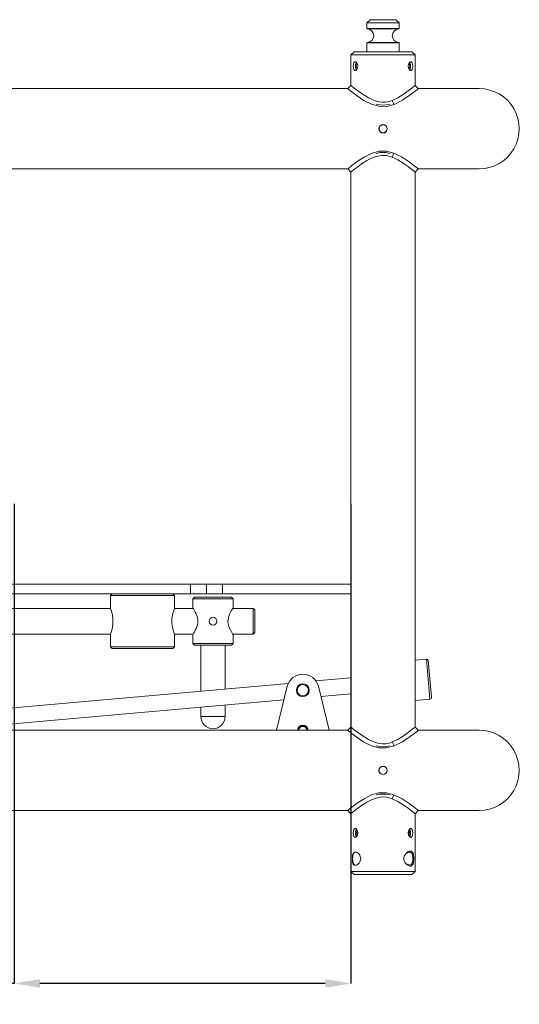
# Model space of a CAD drawing. Header units: millimetres. Extents: x 3925 to 5043, y -86 to 778.
# Tile 122 of 164: x 4760 to 4838, y 181 to 334. Entities that reach past the tile are written whole.
import ezdxf

# ---------------------------------------------------------------- set-up
doc = ezdxf.new("R2010")
doc.units = ezdxf.units.MM
doc.header["$LTSCALE"] = 46.255
doc.header["$PDMODE"] = 3
doc.header["$PDSIZE"] = 1
doc.layers.get('Defpoints').update_dxf_attribs({"linetype": 'CONTINUOUS'})
doc.layers.add('140-154101-01_RIGGDXF_DIMENSION', color=7, linetype='CONTINUOUS')
doc.layers.add('140-155102-0DXF_CONTINUOUS_LINE', color=7, linetype='CONTINUOUS')
doc.styles.add('SLDTEXTSTYLE0', font='arialbd.ttf', dxfattribs={"height": 5.5})
doc.dimstyles.new('SLDDIMSTYLE2', dxfattribs={"dimtxt": 5.650301, "dimasz": 4.572, "dimexe": 0, "dimexo": 0.0625, "dimgap": 1.412575, "dimtad": 0, "dimtih": 1, "dimtoh": 1, "dimlfac": 3.5, "dimrnd": 1e-09, "dimzin": 4, "dimdsep": 46, "dimtxsty": 'SLDTEXTSTYLE0', "dimsah": 1, "dimcen": 0.09, "dimadec": 0, "dimazin": 1, "dimtol": 1, "dimtp": 0.5, "dimtm": 0.5, "dimtfac": 1, "dimtdec": 1, "dimtofl": 0, "dimtmove": 0, "dimatfit": 3, "dimfxl": 1, "dimfrac": 2, "dimtolj": 1, "dimarcsym": 0})

# ---------------------------------------------------------------- blocks, each defined once
blk = doc.blocks.new('*D70')
at = {"layer": '140-154101-01_RIGGDXF_DIMENSION', "color": 0, "linetype": 'Continuous', "lineweight": -2}
for p, q in [((4759.03, 258.61), (4759.03, 183.87)), ((4811.53, 258.61), (4811.53, 183.87)), ((4759.03, 183.87), (4707.24, 183.87)), ((4807.53, 183.87), (4763.03, 183.87))]:
    blk.add_line(p, q, dxfattribs=at)
at = {"layer": '140-154101-01_RIGGDXF_DIMENSION', "color": 0, "linetype": 'Continuous'}
for points in [[(4763.03, 184.54), (4763.03, 183.21), (4759.03, 183.87)], [(4807.53, 184.54), (4807.53, 183.21), (4811.53, 183.87)]]:
    blk.add_solid(points, dxfattribs=at)
at = {"layer": 'Defpoints', "color": 0, "linetype": 'Continuous'}
for p in [(4759.03, 258.68), (4811.53, 258.68), (4811.53, 183.87)]:
    blk.add_point(p, dxfattribs=at)
at = {"layer": '140-154101-01_RIGGDXF_DIMENSION', "color": 0, "linetype": 'Continuous', "insert": (4731.13, 188.82), "char_height": 5.5, "attachment_point": 5, "style": 'SLDTEXTSTYLE0'}
blk.add_mtext('\\A1;210.00 [8.27]', dxfattribs=at)

msp = doc.modelspace()

# ---------------------------------------------------------------- linework, layer by layer
at = {"layer": '140-155102-0DXF_CONTINUOUS_LINE', "color": 7, "linetype": 'Continuous', "lineweight": 0}
for p, q in [((4814.5292, 334.0787), (4814.0292, 333.5787)), ((4819.0292, 333.5787), (4814.0292, 333.5787)), ((4814.0292, 333.5787), (4814.0292, 332.6901)), ((4818.5282, 334.0787), (4814.5302, 334.0787)), ((4818.5292, 334.0787), (4819.0292, 333.5787)), ((4819.0292, 333.5787), (4819.0292, 332.6901)), ((4814.0292, 332.6901), (4819.0292, 332.6901)), ((4819.0153, 332.6555), (4814.043, 332.6555)), ((4814.0769, 332.6401), (4818.9814, 332.6401)), ((4814.0292, 330.4673), (4819.0292, 330.4673)), ((4814.0292, 330.4673), (4814.0292, 329.0787)), ((4819.0153, 330.5019), (4814.043, 330.5019)), ((4814.0769, 330.5173), (4818.9814, 330.5173)), ((4819.0292, 330.4673), (4819.0292, 329.0787)), ((4812.0292, 329.0787), (4811.5292, 328.5787)), ((4811.5292, 328.5787), (4821.5292, 328.5787)), ((4811.5292, 328.5787), (4811.5292, 323.8287)), ((4821.0287, 329.0787), (4812.0297, 329.0787)), ((4821.0292, 329.0787), (4821.5292, 328.5787)), ((4821.5292, 323.8288), (4821.5292, 328.5787)), ((4811.8964, 326.8287), (4811.9224, 327.1256)), ((4812.124, 327.4987), (4812.1994, 327.5162)), ((4812.1994, 327.5162), (4812.2769, 327.4992)), ((4812.2502, 327.1273), (4812.2246, 326.8287)), ((4812.3269, 327.3666), (4812.2502, 327.1273)), ((4812.3726, 327.4158), (4812.3269, 327.3666)), ((4812.345, 326.8287), (4812.3656, 327.0521)), ((4812.5422, 327.1266), (4812.5839, 326.8287)), ((4820.4744, 326.8287), (4820.5159, 327.1256)), ((4820.5159, 327.1256), (4820.6285, 327.3655)), ((4820.6285, 327.3655), (4820.7801, 327.4987)), ((4820.7081, 326.9441), (4820.7082, 326.7142)), ((4820.7801, 327.4987), (4820.859, 327.5162)), ((4820.8338, 326.8287), (4820.8083, 327.1266)), ((4812.2775, 326.1584), (4812.1994, 326.1412)), ((4812.2246, 326.8287), (4812.2501, 326.5308)), ((4812.4294, 326.2912), (4812.2775, 326.1584)), ((4812.366, 326.6033), (4812.345, 326.8287)), ((4812.5425, 326.5317), (4812.4294, 326.2912)), ((4812.5839, 326.8287), (4812.5425, 326.5317)), ((4820.5161, 326.531), (4820.4744, 326.8287)), ((4820.6858, 326.2416), (4820.7314, 326.2908)), ((4820.7314, 326.2908), (4820.8081, 326.53)), ((4820.859, 326.1412), (4820.7809, 326.1584)), ((4820.8081, 326.53), (4820.8338, 326.8287)), ((4820.9337, 326.1584), (4820.859, 326.1412)), ((4821.1619, 326.8287), (4821.1359, 326.5317)), ((4811.5292, 323.8287), (4811.0291, 323.3287)), ((4811.5292, 323.8287), (4811.6733, 323.7119)), ((4822.0293, 323.3287), (4821.5292, 323.8288)), ((4728.2793, 323.3287), (4811.0291, 323.3287)), ((4811.0291, 323.3287), (4811.1827, 323.2042)), ((4811.1827, 323.2042), (4811.6603, 322.8256)), ((4811.6733, 323.7119), (4812.0384, 323.4211)), ((4821.4123, 322.8367), (4821.886, 323.2126)), ((4821.886, 323.2126), (4822.0293, 323.3287)), ((4822.0293, 323.3287), (4831.5292, 323.3287)), ((4818.2613, 320.8861), (4817.9679, 321.5072)), ((4815.877, 313.5677), (4814.7267, 313.2435)), ((4818.2301, 313.2833), (4817.9406, 312.6607)), ((4728.2792, 310.8287), (4811.029, 310.8287)), ((4811.0289, 310.8287), (4811.5292, 310.3284)), ((4811.1907, 310.9596), (4811.029, 310.8287)), ((4811.6736, 311.3421), (4811.1907, 310.9596)), ((4811.5292, 310.3284), (4811.5292, 223.8287)), ((4821.4133, 310.4227), (4821.0459, 310.7154)), ((4821.8871, 310.9439), (4821.4094, 311.3231)), ((4821.5292, 310.3287), (4821.4133, 310.4227)), ((4821.5292, 310.3287), (4822.0292, 310.8287)), ((4821.5292, 223.8288), (4821.5292, 310.3287)), ((4822.0292, 310.8287), (4821.8871, 310.9439)), ((4822.0292, 310.8287), (4831.5292, 310.8287)), ((4727.7792, 246.0787), (4811.5286, 246.0787)), ((4786.5286, 246.0787), (4786.5286, 244.5787)), ((4789.0286, 246.0787), (4789.0286, 244.5787)), ((4791.5286, 246.0787), (4791.5286, 244.5787)), ((4727.7792, 244.5787), (4811.5286, 244.5787)), ((4774.0286, 244.3287), (4774.2786, 244.5787)), ((4784.0286, 244.3287), (4774.0286, 244.3287)), ((4774.0286, 244.3287), (4774.0286, 242.3287)), ((4783.7786, 244.5787), (4784.0286, 244.3287)), ((4784.0286, 242.3287), (4784.0286, 244.3287)), ((4786.9036, 243.8287), (4787.1536, 244.0787)), ((4792.9036, 244.0787), (4787.1536, 244.0787)), ((4792.9036, 244.0787), (4793.1536, 243.8287)), ((4793.1536, 243.8287), (4786.9036, 243.8287)), ((4786.9036, 243.8287), (4786.9036, 242.3521)), ((4793.1536, 242.3787), (4793.1536, 243.8287)), ((4755.9036, 242.3287), (4774.0286, 242.3287)), ((4784.0286, 242.3287), (4786.927, 242.3287)), ((4786.9036, 242.3521), (4786.9189, 242.3287)), ((4793.0807, 242.2695), (4793.1536, 242.3787)), ((4793.1536, 242.3287), (4796.2786, 242.3287)), ((4796.5286, 242.0787), (4796.2786, 242.3287)), ((4796.2786, 238.3287), (4796.2786, 242.3287)), ((4796.5286, 238.5787), (4796.5286, 242.0787)), ((4774.0286, 238.3287), (4755.9036, 238.3287)), ((4774.0286, 238.3287), (4774.0286, 236.3287)), ((4786.927, 238.3287), (4784.0286, 238.3287)), ((4784.0286, 236.3287), (4784.0286, 238.3287)), ((4786.9036, 238.3052), (4786.9189, 238.3287)), ((4786.9036, 238.3052), (4786.9036, 236.8287)), ((4793.1536, 238.2787), (4793.0882, 238.3765)), ((4796.2786, 238.3287), (4793.1536, 238.3287)), ((4793.1536, 236.8287), (4793.1536, 238.2787)), ((4796.2786, 238.3287), (4796.5286, 238.5787)), ((4774.0286, 236.3287), (4784.0286, 236.3287)), ((4774.2786, 236.0787), (4774.0286, 236.3287)), ((4784.0286, 236.3287), (4783.7786, 236.0787)), ((4786.9036, 236.8287), (4793.1536, 236.8287)), ((4786.9036, 236.8287), (4787.1536, 236.5787)), ((4787.1536, 236.5787), (4792.9036, 236.5787)), ((4788.1536, 229.4292), (4788.1536, 236.5787)), ((4791.9036, 236.5787), (4791.9036, 229.761)), ((4792.9036, 236.5787), (4793.1536, 236.8287)), ((4774.2786, 236.0787), (4783.7786, 236.0787)), ((4823.2981, 234.4205), (4821.5292, 234.264)), ((4823.8488, 228.1948), (4823.2981, 234.4205)), ((4823.5691, 234.1935), (4824.0758, 228.4659)), ((4755.3542, 226.5278), (4801.8003, 230.6365)), ((4806.0592, 231.0132), (4811.5292, 231.4971)), ((4799.8987, 223.3287), (4801.6024, 230.1818)), ((4806.4547, 230.1818), (4808.1585, 223.3287)), ((4806.8545, 228.5738), (4811.5292, 228.9873)), ((4755.5745, 224.0375), (4801.0756, 228.0626)), ((4791.9036, 227.2512), (4791.9036, 225.4537)), ((4823.8488, 228.1948), (4821.5292, 227.9896)), ((4788.1536, 225.4537), (4788.1536, 226.9195)), ((4791.9036, 225.4537), (4788.1536, 225.4537)), ((4728.2793, 223.3287), (4811.0291, 223.3287)), ((4811.5292, 223.8287), (4811.0291, 223.3287)), ((4811.0291, 223.3287), (4811.1827, 223.2042)), ((4811.1827, 223.2042), (4811.6603, 222.8256)), ((4811.5292, 223.8287), (4811.6733, 223.7119)), ((4811.6733, 223.7119), (4812.0384, 223.4211)), ((4821.4123, 222.8367), (4821.886, 223.2126)), ((4822.0293, 223.3287), (4821.5292, 223.8288)), ((4821.886, 223.2126), (4822.0293, 223.3287)), ((4822.0293, 223.3287), (4831.5292, 223.3287)), ((4818.2613, 220.8861), (4817.9679, 221.5072)), ((4815.877, 213.5677), (4814.7267, 213.2435)), ((4818.2301, 213.2833), (4817.9406, 212.6607)), ((4728.2792, 210.8287), (4811.029, 210.8287)), ((4811.0289, 210.8287), (4811.5292, 210.3284)), ((4811.1907, 210.9596), (4811.029, 210.8287)), ((4811.6736, 211.3421), (4811.1907, 210.9596)), ((4811.5292, 210.3284), (4811.5292, 201.3287)), ((4821.4133, 210.4227), (4821.0459, 210.7154)), ((4821.8871, 210.9439), (4821.4094, 211.3231)), ((4821.5292, 210.3287), (4821.4133, 210.4227)), ((4821.5292, 210.3287), (4822.0292, 210.8287)), ((4821.5292, 201.3287), (4821.5292, 210.3287)), ((4822.0292, 210.8287), (4821.8871, 210.9439)), ((4822.0292, 210.8287), (4831.5292, 210.8287)), ((4811.8964, 207.3287), (4811.9224, 207.6256)), ((4812.124, 207.9987), (4812.1994, 208.0162)), ((4812.1994, 208.0162), (4812.2769, 207.9992)), ((4812.2502, 207.6273), (4812.2246, 207.3287)), ((4812.2246, 207.3287), (4812.2501, 207.0308)), ((4812.3269, 207.8666), (4812.2502, 207.6273)), ((4812.2958, 207.1884), (4812.2961, 207.4722)), ((4812.3726, 207.9158), (4812.3269, 207.8666)), ((4812.4811, 207.5256), (4812.4682, 207.3287)), ((4812.4816, 207.1304), (4812.4682, 207.3287)), ((4812.524, 207.6949), (4812.4811, 207.5256)), ((4812.5422, 207.6266), (4812.5839, 207.3287)), ((4812.5839, 207.3287), (4812.5425, 207.0317)), ((4820.4744, 207.3287), (4820.5159, 207.6256)), ((4820.4744, 207.3287), (4820.516, 207.0318)), ((4820.5159, 207.6256), (4820.6285, 207.8655)), ((4820.5776, 207.5235), (4820.5395, 207.6759)), ((4820.5902, 207.3287), (4820.577, 207.1319)), ((4820.5902, 207.3287), (4820.5776, 207.5235)), ((4820.6285, 207.8655), (4820.7801, 207.9987)), ((4820.7627, 207.4676), (4820.7622, 207.1837)), ((4820.7801, 207.9987), (4820.859, 208.0162)), ((4820.8338, 207.3287), (4820.8082, 207.0304)), ((4820.8338, 207.3287), (4820.8083, 207.6266)), ((4812.2775, 206.6584), (4812.1994, 206.6412)), ((4812.4294, 206.7912), (4812.2775, 206.6584)), ((4812.5425, 207.0317), (4812.4294, 206.7912)), ((4812.524, 206.9625), (4812.4816, 207.1304)), ((4820.516, 207.0318), (4820.6267, 206.7942)), ((4820.577, 207.1319), (4820.5394, 206.9816)), ((4820.6267, 206.7942), (4820.7768, 206.6603)), ((4820.7768, 206.6603), (4820.8593, 206.642)), ((4812.669, 204.1605), (4812.6979, 204.1328)), ((4820.0695, 204.0645), (4820.1665, 204.1698)), ((4811.748, 203.3287), (4811.7982, 203.3287)), ((4812.8004, 202.64), (4812.6971, 202.5237)), ((4820.0547, 202.6113), (4820.1679, 202.486)), ((4821.1722, 203.3257), (4821.3359, 203.3252)), ((4821.5292, 201.3287), (4811.5292, 201.3287)), ((4811.5292, 201.3287), (4812.0292, 200.8287)), ((4812.0833, 202.3034), (4811.9821, 202.3738)), ((4820.4201, 202.3774), (4820.6004, 202.3322)), ((4820.6004, 202.3322), (4820.6614, 202.3287)), ((4821.0292, 200.8287), (4821.5292, 201.3287)), ((4812.0292, 200.8287), (4821.0292, 200.8287))]:
    msp.add_line(p, q, dxfattribs=at)
for points in [[(4814.0769, 332.6401), (4814.0645, 332.6423), (4814.0528, 332.6476), (4814.043, 332.6555)], [(4818.6529, 332.6401), (4818.6637, 332.6423), (4818.6737, 332.6475), (4818.6822, 332.6555)], [(4818.6942, 332.6901), (4818.6929, 332.6775), (4818.6888, 332.6658), (4818.6822, 332.6555)], [(4818.9814, 332.6401), (4818.9939, 332.6423), (4819.0055, 332.6476), (4819.0153, 332.6555)], [(4814.0292, 330.4673), (4814.0308, 330.4798), (4814.0355, 330.4917), (4814.043, 330.5019)], [(4814.043, 330.5019), (4814.0528, 330.5098), (4814.0645, 330.5151), (4814.0769, 330.5173)], [(4818.6529, 330.5173), (4818.6637, 330.5151), (4818.6737, 330.5099), (4818.6822, 330.5019)], [(4818.6942, 330.4673), (4818.6929, 330.4798), (4818.6888, 330.4916), (4818.6822, 330.5019)], [(4819.0153, 330.5019), (4819.0055, 330.5098), (4818.9939, 330.5151), (4818.9814, 330.5173)], [(4819.0292, 330.4673), (4819.0276, 330.4798), (4819.0228, 330.4917), (4819.0153, 330.5019)], [(4811.9224, 327.1256), (4812.0003, 327.3655), (4812.124, 327.4987)], [(4812.2769, 327.4992), (4812.429, 327.3666), (4812.5422, 327.1266)], [(4812.3656, 327.0521), (4812.4263, 327.2321), (4812.4705, 327.2786)], [(4820.5916, 327.287), (4820.6666, 327.1517), (4820.7081, 326.9441)], [(4820.8083, 327.1266), (4820.7319, 327.3657), (4820.6857, 327.4157)], [(4820.859, 327.5162), (4820.9332, 327.4992), (4821.0575, 327.3666), (4821.1358, 327.1266), (4821.1619, 326.8287)], [(4812.1994, 326.1412), (4812.1248, 326.1584), (4812.0007, 326.2911), (4811.9225, 326.531), (4811.8964, 326.8287)], [(4812.2501, 326.5308), (4812.3265, 326.2917), (4812.3727, 326.2417)], [(4812.4705, 326.3786), (4812.4272, 326.4239), (4812.366, 326.6033)], [(4820.7809, 326.1584), (4820.6291, 326.2911), (4820.5161, 326.531)], [(4820.7082, 326.7142), (4820.6673, 326.5075), (4820.5883, 326.3637)], [(4821.1359, 326.5317), (4821.0577, 326.2912), (4820.9337, 326.1584)], [(4821.0264, 323.4262), (4821.4092, 323.7313), (4821.5292, 323.8288)], [(4811.6603, 322.8256), (4812.4863, 322.2081), (4813.564, 321.4989), (4814.7354, 320.9104)], [(4812.0384, 323.4211), (4812.5351, 323.04), (4813.0998, 322.6301), (4813.6856, 322.2394), (4814.2625, 321.898), (4814.8222, 321.6189), (4815.363, 321.4103), (4815.8914, 321.2755), (4816.4164, 321.2181), (4816.9472, 321.2418), (4817.471, 321.3441), (4817.9679, 321.5072)], [(4817.9679, 321.5072), (4818.8323, 321.918), (4819.6747, 322.436), (4820.4289, 322.9692), (4821.0264, 323.4262)], [(4818.2613, 320.8861), (4819.5535, 321.5345), (4820.6184, 322.2411), (4821.4123, 322.8367)], [(4814.7354, 320.9104), (4815.8973, 320.5867), (4817.0785, 320.5751), (4818.2613, 320.8861)], [(4817.5792, 320.9079), (4817.041, 320.7965), (4816.5291, 320.7611), (4816.0172, 320.7965), (4815.479, 320.9079)], [(4814.7267, 313.2435), (4813.5778, 312.6664), (4812.506, 311.9635), (4811.6736, 311.3421)], [(4815.4789, 313.2494), (4816.0171, 313.3609), (4816.5291, 313.3963), (4817.041, 313.3609), (4817.5793, 313.2495)], [(4818.2301, 313.2833), (4817.05, 313.5859), (4815.877, 313.5677)], [(4821.4094, 311.3231), (4820.6032, 311.9271), (4819.5255, 312.6397), (4818.2301, 313.2833)], [(4817.9406, 312.6607), (4817.1376, 312.8872), (4816.2791, 312.932), (4815.4503, 312.7744), (4814.7145, 312.4893), (4814.0324, 312.1292), (4813.3447, 311.695), (4812.6751, 311.222), (4812.0918, 310.7781)], [(4821.0459, 310.7154), (4820.4496, 311.1726), (4819.6875, 311.7129), (4818.8146, 312.2492), (4817.9406, 312.6607)], [(4812.0918, 310.7781), (4811.678, 310.4493), (4811.5292, 310.3284)], [(4774.0286, 242.3287), (4774.0741, 242.2121), (4774.196, 241.8629), (4774.3409, 241.3159), (4774.4336, 240.6657), (4774.4336, 239.9913), (4774.3408, 239.3409), (4774.1959, 238.7942), (4774.074, 238.4451), (4774.0286, 238.3287)], [(4784.0286, 238.3287), (4783.9831, 238.4451), (4783.8612, 238.7943), (4783.7164, 239.3411), (4783.6235, 239.9914), (4783.6235, 240.666), (4783.7164, 241.3163), (4783.8612, 241.8631), (4783.9831, 242.2122), (4784.0286, 242.3287)], [(4786.9189, 242.3287), (4786.9659, 242.2559), (4787.0433, 242.1323)], [(4787.0433, 242.1323), (4787.1463, 241.959), (4787.2666, 241.739), (4787.3906, 241.4826), (4787.5031, 241.1995), (4787.59, 240.9031), (4787.6433, 240.6069), (4787.6602, 240.3287)], [(4793.0882, 238.3765), (4792.914, 238.6532), (4792.6641, 239.1148), (4792.4484, 239.684), (4792.3581, 240.2922), (4792.4243, 240.8768), (4792.6173, 241.4399), (4792.8784, 241.9443), (4793.0807, 242.2695)], [(4787.0396, 238.5188), (4787.1422, 238.6913), (4787.2652, 238.9155), (4787.3925, 239.1791), (4787.506, 239.4663), (4787.592, 239.7626), (4787.6438, 240.0554), (4787.6602, 240.3287)], [(4786.9189, 238.3287), (4786.964, 238.3985), (4787.0396, 238.5188)], [(4811.6603, 222.8256), (4812.4863, 222.2081), (4813.564, 221.4989), (4814.7354, 220.9104)], [(4812.0384, 223.4211), (4812.5351, 223.04), (4813.0998, 222.6301), (4813.6856, 222.2394), (4814.2625, 221.898), (4814.8222, 221.6189), (4815.363, 221.4103), (4815.8914, 221.2755), (4816.4164, 221.2181), (4816.9472, 221.2418), (4817.471, 221.3441), (4817.9679, 221.5072)], [(4817.9679, 221.5072), (4818.8323, 221.918), (4819.6747, 222.436), (4820.4289, 222.9692), (4821.0264, 223.4262)], [(4818.2613, 220.8861), (4819.5535, 221.5345), (4820.6184, 222.2411), (4821.4123, 222.8367)], [(4821.0264, 223.4262), (4821.4092, 223.7313), (4821.5292, 223.8288)], [(4814.7354, 220.9104), (4815.8973, 220.5867), (4817.0785, 220.5751), (4818.2613, 220.8861)], [(4817.5792, 220.9079), (4817.041, 220.7965), (4816.5291, 220.7611), (4816.0172, 220.7965), (4815.479, 220.9079)], [(4815.4789, 213.2494), (4816.0171, 213.3609), (4816.5291, 213.3963), (4817.041, 213.3609), (4817.5793, 213.2495)], [(4818.2301, 213.2833), (4817.05, 213.5859), (4815.877, 213.5677)], [(4814.7267, 213.2435), (4813.5778, 212.6664), (4812.506, 211.9635), (4811.6736, 211.3421)], [(4817.9406, 212.6607), (4817.1376, 212.8872), (4816.2791, 212.932), (4815.4503, 212.7744), (4814.7145, 212.4893), (4814.0324, 212.1292), (4813.3447, 211.695), (4812.6751, 211.222), (4812.0918, 210.7781)], [(4821.0459, 210.7154), (4820.4496, 211.1726), (4819.6875, 211.7129), (4818.8146, 212.2492), (4817.9406, 212.6607)], [(4821.4094, 211.3231), (4820.6032, 211.9271), (4819.5255, 212.6397), (4818.2301, 213.2833)], [(4812.0918, 210.7781), (4811.678, 210.4493), (4811.5292, 210.3284)], [(4812.1994, 206.6412), (4812.1248, 206.6584), (4812.0007, 206.7911), (4811.9225, 207.031), (4811.8964, 207.3287)], [(4811.9224, 207.6256), (4812.0003, 207.8655), (4812.124, 207.9987)], [(4812.2769, 207.9992), (4812.429, 207.8666), (4812.5422, 207.6266)], [(4812.4237, 206.7863), (4812.3459, 206.9272), (4812.2958, 207.1884)], [(4812.2961, 207.4722), (4812.3461, 207.7305), (4812.4237, 207.8713)], [(4820.6348, 207.871), (4820.7126, 207.7295), (4820.7627, 207.4676)], [(4820.7622, 207.1837), (4820.7121, 206.9261), (4820.6349, 206.7869)], [(4820.8083, 207.6266), (4820.7319, 207.8657), (4820.6857, 207.9157)], [(4820.859, 208.0162), (4820.9332, 207.9992), (4821.0575, 207.8666), (4821.1358, 207.6266), (4821.1619, 207.3287)], [(4820.8593, 206.642), (4820.93, 206.6567), (4821.0551, 206.7861), (4821.1346, 207.0255), (4821.1619, 207.3287)], [(4812.2501, 207.0308), (4812.3265, 206.7917), (4812.3727, 206.7417)], [(4820.8082, 207.0304), (4820.7322, 206.7923), (4820.6855, 206.7417)], [(4811.748, 203.3287), (4811.7531, 203.5111), (4811.7695, 203.6965), (4811.7987, 203.8754), (4811.8431, 204.0404), (4811.9045, 204.18), (4811.9862, 204.2875), (4812.0891, 204.3565)], [(4811.7982, 203.3287), (4811.8047, 203.5388), (4811.8259, 203.7382), (4811.864, 203.9197), (4811.9208, 204.0757), (4811.9964, 204.1995), (4812.093, 204.2847), (4812.213, 204.3257), (4812.2597, 204.3287)], [(4812.0891, 204.3565), (4812.2149, 204.3811), (4812.3597, 204.3559), (4812.5158, 204.2797), (4812.669, 204.1605)], [(4812.6979, 204.1328), (4812.8059, 204.0103), (4812.9145, 203.8429)], [(4820.6614, 204.3287), (4820.6014, 204.3253), (4820.4223, 204.2809), (4820.2378, 204.1904), (4820.0681, 204.0691)], [(4820.1665, 204.1698), (4820.2325, 204.2312), (4820.4198, 204.3704), (4820.6121, 204.4635)], [(4820.6121, 204.4635), (4820.791, 204.4987), (4820.9428, 204.4758)], [(4821.1722, 203.3287), (4821.166, 203.5321), (4821.1454, 203.7246), (4821.1083, 203.9007), (4821.0524, 204.0536), (4820.9766, 204.178), (4820.8792, 204.2679), (4820.7556, 204.319), (4820.6614, 204.3287)], [(4820.9428, 204.4758), (4821.0654, 204.4012), (4821.1609, 204.2811), (4821.2314, 204.1231), (4821.2812, 203.9365), (4821.3132, 203.7343), (4821.3307, 203.5267), (4821.3359, 203.3252)], [(4811.9821, 202.3738), (4811.902, 202.4819), (4811.8417, 202.6213), (4811.798, 202.7857), (4811.7693, 202.9633), (4811.7531, 203.1475), (4811.748, 203.3287)], [(4811.7982, 203.3287), (4811.8045, 203.1188), (4811.8256, 202.9196), (4811.8637, 202.7383), (4811.9204, 202.5825), (4811.9959, 202.4585), (4812.0921, 202.3733), (4812.2118, 202.3318), (4812.2598, 202.3287)], [(4813.0492, 203.325), (4813.0341, 203.1549), (4812.9882, 202.9805), (4812.9105, 202.8072), (4812.8004, 202.64)], [(4812.9145, 203.8429), (4812.991, 203.6688), (4813.0356, 203.4937), (4813.0492, 203.325)], [(4819.779, 203.3287), (4819.7961, 203.5087), (4819.8494, 203.6954), (4819.9407, 203.8828), (4820.0695, 204.0645)], [(4819.779, 203.3287), (4819.7945, 203.1567), (4819.8447, 202.9741), (4819.9317, 202.7897), (4820.0547, 202.6113)], [(4820.0882, 202.5742), (4820.2345, 202.4688), (4820.4201, 202.3774)], [(4820.6614, 202.3287), (4820.7536, 202.3379), (4820.8773, 202.3881), (4820.9754, 202.4778), (4821.0515, 202.6019), (4821.1077, 202.7546), (4821.1451, 202.9305), (4821.1658, 203.1227), (4821.1722, 203.3287)], [(4820.9251, 202.1756), (4821.0485, 202.2419), (4821.1457, 202.3519), (4821.2191, 202.4998), (4821.2724, 202.6806), (4821.3083, 202.884), (4821.3291, 203.1021), (4821.3359, 203.3252)], [(4812.6971, 202.5237), (4812.6615, 202.4899), (4812.5069, 202.3721), (4812.3506, 202.2985), (4812.2071, 202.2764), (4812.0833, 202.3034)], [(4820.1679, 202.486), (4820.212, 202.4443), (4820.3976, 202.3008), (4820.5914, 202.2016)], [(4820.5914, 202.2016), (4820.772, 202.1597), (4820.9251, 202.1756)]]:
    msp.add_lwpolyline(points, dxfattribs=at)
for centre, radius in [((4816.5292, 317.0787), 0.6625), ((4816.5292, 317.0787), 0.625), ((4790.0286, 240.3287), 0.6146), ((4804.0286, 229.5787), 1), ((4804.0286, 229.5787), 0.875), ((4816.5292, 217.0787), 0.6625), ((4816.5292, 217.0787), 0.625)]:
    msp.add_circle(centre, radius, dxfattribs=at)
for centre, radius, start, end in [((4814.0292, 331.5787), 1.0625, 272.575959, 87.424041), ((4819.0292, 331.5787), 1.0625, 92.575959, 267.424041), ((4831.5292, 317.0787), 6.25, 269.721517, 90.273229), ((4823.3201, 234.1715), 0.25, 5.055314, 95.055314), ((4804.0286, 229.5787), 2.5, 13.961013, 166.038987), ((4823.8268, 228.4438), 0.25, 275.055313, 5.055314), ((4790.0286, 225.4537), 1.875, 180, 0), ((4804.0286, 223.3287), 0.8125, 0, 179.998508), ((4804.0286, 223.3287), 0.7396, 359.999874, 180.001891), ((4804.0286, 223.3287), 0.6146, 0.084974, 180.084974), ((4831.5292, 217.0787), 6.25, 269.720811, 90.273949)]:
    msp.add_arc(centre, radius, start, end, dxfattribs=at)

# ---------------------------------------------------------------- dimensions: what is measured, and where the dimension line sits
at = {"layer": '140-154101-01_RIGGDXF_DIMENSION', "color": 2, "linetype": 'Continuous'}
dim = msp.add_linear_dim(base=(4811.5292, 183.8732), p1=(4759.0286, 258.6752), p2=(4811.5292, 258.6752), dimstyle='SLDDIMSTYLE2', override={"dimtxt": 5, "dimasz": 4, "dimtad": 1, "dimtih": 0, "dimtoh": 0, "dimlfac": 4, "dimtol": 0, "dimtp": 0.01, "dimtm": 0.01, "dimtdec": 2, "dimtofl": 1, "dimtzin": 0}, dxfattribs=at)
dim.commit()
dim.dimension.update_dxf_attribs({"geometry": '*D70', "text_midpoint": (4731.132, 183.8732), "dimtype": 160})

doc.saveas('drawing.dxf')
